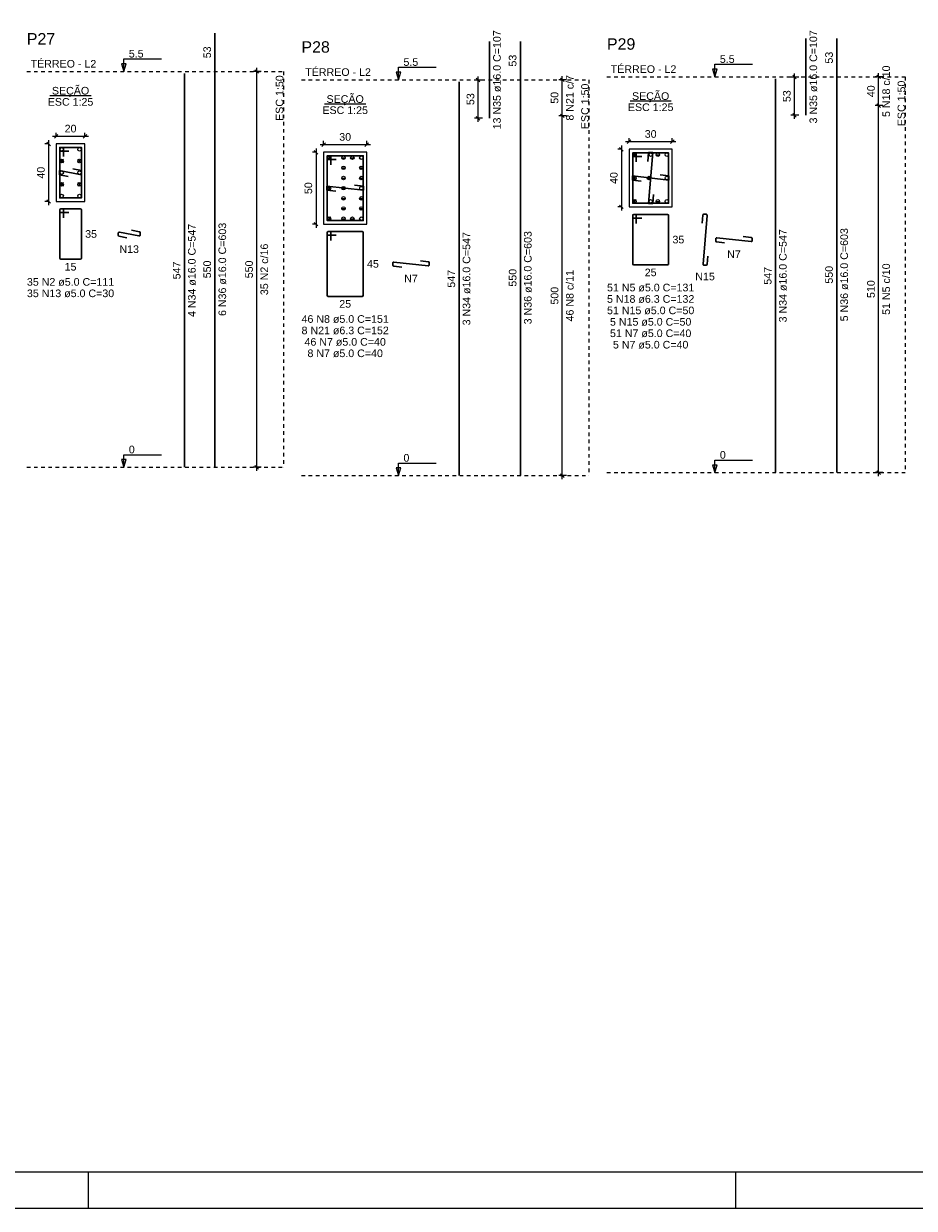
# Model space of a CAD drawing. Header units: millimetres. Extents: x 10 to 1250, y -62 to 528.
# Tile 134 of 256: x 261 to 286, y 133 to 166. Entities that reach past the tile are written whole.
import ezdxf

# ---------------------------------------------------------------- set-up
doc = ezdxf.new("R2010")
doc.units = ezdxf.units.MM
doc.header["$LTSCALE"] = 0.05
doc.linetypes.add('DOT', pattern=[6.35, 0, -6.35])
for name, color, linetype, lineweight in [('Descrição da armadura', 7, 'Continuous', 5), ('DT-Barras na forma', 2, 'Continuous', 30), ('DT-Barras no corte', 5, 'Continuous', 5), ('DT-Barras rebatidas', 2, 'Continuous', 30), ('DT-Cotas', 9, 'Continuous', 5), ('DT-Forma', 5, 'Continuous', 5), ('DT-Pontilhado', 9, 'DOT', 5), ('DT-Textos', 7, 'Continuous', 5), ('DT-Título', 3, 'Continuous', 20), ('Textos armaduras', 7, 'Continuous', 5)]:
    doc.layers.add(name, color=color, linetype=linetype, lineweight=lineweight)
doc.layers.add('FOLHA_PADRÃO', color=7, linetype='Continuous')
doc.styles.add('Arial', font='arial.ttf')
doc.styles.get("Standard").update_dxf_attribs({"font": 'arial.ttf'})
doc.dimstyles.new('UM_25.000000', dxfattribs={"dimtxt": 0.18, "dimasz": 0.1, "dimexe": 0.1, "dimexo": 0.2, "dimgap": 0, "dimtad": 1, "dimtih": 1, "dimtoh": 1, "dimdec": 1, "dimlfac": 25, "dimzin": 0, "dimdsep": 46, "dimtxsty": 'Standard', "dimcen": 0.09, "dimdle": 0.1, "dimadec": 1, "dimazin": 2, "dimtfac": 1, "dimtdec": 4, "dimtofl": 0, "dimtmove": 0, "dimatfit": 3, "dimfxl": 1, "dimtolj": 1, "dimarcsym": 0})
doc.dimstyles.new('UM_50.000000', dxfattribs={"dimtxt": 0.18, "dimasz": 0.1, "dimexe": 0.1, "dimexo": 0.2, "dimgap": 0.1, "dimtad": 1, "dimdec": 1, "dimlfac": 50, "dimzin": 0, "dimdsep": 46, "dimtxsty": 'Standard', "dimblk": 'OBLIQUE', "dimcen": 0.09, "dimdle": 0.1, "dimadec": 1, "dimazin": 2, "dimtfac": 1, "dimtdec": 1, "dimtofl": 0, "dimtmove": 0, "dimatfit": 3, "dimldrblk": 'OBLIQUE', "dimfxl": 1, "dimtolj": 1, "dimarcsym": 1})

# ---------------------------------------------------------------- blocks, each defined once
blk = doc.blocks.new('A1EST. 1500')
at = {"layer": 'FOLHA_PADRÃO', "color": 1, "linetype": 'Continuous'}
for p, q in [((95.5, 0), (95.5, 1)), ((113.5, 0), (113.5, 1)), ((0, 0), (150.008, 0))]:
    blk.add_line(p, q, dxfattribs=at)
at = {"layer": 'FOLHA_PADRÃO', "color": 6, "linetype": 'Continuous'}
blk.add_lwpolyline([(149, 58.4), (149, 1), (1, 1), (1, 58.4), (149, 58.4)], dxfattribs=at)
blk = doc.blocks.new('_Oblique')
at = {"color": 0, "linetype": 'ByBlock', "lineweight": -2}
blk.add_line((-0.5, -0.5), (0.5, 0.5), dxfattribs=at)
blk = doc.blocks.new('*D1669')
at = {"layer": 'Defpoints', "color": 0, "transparency": 16777216}
for p in [(261.826, 162.767), (261.614, 161.167), (261.826, 161.167)]:
    blk.add_point(p, dxfattribs=at)
at = {"layer": 'DT-Cotas', "color": 0, "lineweight": -2, "transparency": 16777216}
for p, q in [((261.626, 162.767), (261.514, 162.767)), ((261.614, 162.867), (261.614, 161.067)), ((261.626, 161.167), (261.514, 161.167))]:
    blk.add_line(p, q, dxfattribs=at)
at = {"layer": 'DT-Cotas', "color": 0, "lineweight": -2, "transparency": 16777216, "xscale": 0.1, "yscale": 0.1, "zscale": 0.1}
for p, rotation in [((261.614, 162.767), 90), ((261.614, 161.167), 270)]:
    blk.add_blockref('_Oblique', p, dxfattribs=dict(at, rotation=rotation))
at = {"layer": 'DT-Cotas', "transparency": 16777216, "insert": (261.402, 161.967), "char_height": 0.2118, "attachment_point": 5, "rotation": 90, "style": 'Arial'}
blk.add_mtext('\\A1;40', dxfattribs=at)
blk = doc.blocks.new('*D1670')
at = {"layer": 'Defpoints', "color": 0, "transparency": 16777216}
for p in [(262.626, 162.979), (261.826, 162.767), (262.626, 162.767)]:
    blk.add_point(p, dxfattribs=at)
at = {"layer": 'DT-Cotas', "color": 0, "lineweight": -2, "transparency": 16777216}
for p, q in [((261.726, 162.979), (262.726, 162.979)), ((261.826, 162.967), (261.826, 163.079)), ((262.626, 162.967), (262.626, 163.079))]:
    blk.add_line(p, q, dxfattribs=at)
at = {"layer": 'DT-Cotas', "color": 0, "lineweight": -2, "transparency": 16777216, "xscale": 0.1, "yscale": 0.1, "zscale": 0.1, "rotation": 180}
blk.add_blockref('_Oblique', (261.826, 162.979), dxfattribs=at)
at = {"layer": 'DT-Cotas', "color": 0, "lineweight": -2, "transparency": 16777216, "xscale": 0.1, "yscale": 0.1, "zscale": 0.1}
blk.add_blockref('_Oblique', (262.626, 162.979), dxfattribs=at)
at = {"layer": 'DT-Cotas', "transparency": 16777216, "insert": (262.226, 163.191), "char_height": 0.2118, "attachment_point": 5, "rotation": 0.0057, "style": 'Arial'}
blk.add_mtext('\\A1;20', dxfattribs=at)
blk = doc.blocks.new('*D1671')
at = {"layer": 'Defpoints', "color": 0, "transparency": 16777216}
for p in [(267.403, 164.78), (267.721, 164.78), (267.721, 153.78)]:
    blk.add_point(p, dxfattribs=at)
at = {"layer": 'DT-Cotas', "color": 0, "lineweight": -2, "transparency": 16777216}
for p, q in [((267.521, 164.78), (267.303, 164.78)), ((267.403, 153.68), (267.403, 164.88)), ((267.521, 153.78), (267.303, 153.78))]:
    blk.add_line(p, q, dxfattribs=at)
at = {"layer": 'DT-Cotas', "color": 0, "lineweight": -2, "transparency": 16777216, "xscale": 0.1, "yscale": 0.1, "zscale": 0.1}
for p, rotation in [((267.403, 164.78), 90), ((267.403, 153.78), 270)]:
    blk.add_blockref('_Oblique', p, dxfattribs=dict(at, rotation=rotation))
blk = doc.blocks.new('*D1672')
at = {"layer": 'Defpoints', "color": 0, "transparency": 16777216}
for p in [(267.403, 164.78), (267.721, 164.78), (267.721, 153.78)]:
    blk.add_point(p, dxfattribs=at)
at = {"layer": 'DT-Cotas', "color": 0, "lineweight": -2, "transparency": 16777216}
for p, q in [((267.521, 164.78), (267.303, 164.78)), ((267.403, 153.68), (267.403, 164.88)), ((267.521, 153.78), (267.303, 153.78))]:
    blk.add_line(p, q, dxfattribs=at)
at = {"layer": 'DT-Cotas', "color": 0, "lineweight": -2, "transparency": 16777216, "xscale": 0.1, "yscale": 0.1, "zscale": 0.1}
for p, rotation in [((267.403, 164.78), 90), ((267.403, 153.78), 270)]:
    blk.add_blockref('_Oblique', p, dxfattribs=dict(at, rotation=rotation))
blk = doc.blocks.new('*D1673')
at = {"layer": 'Defpoints', "color": 0, "transparency": 16777216}
for p in [(269.26, 162.536), (269.049, 160.536), (269.26, 160.536)]:
    blk.add_point(p, dxfattribs=at)
at = {"layer": 'DT-Cotas', "color": 0, "lineweight": -2, "transparency": 16777216}
for p, q in [((269.06, 162.536), (268.949, 162.536)), ((269.049, 162.636), (269.049, 160.436)), ((269.06, 160.536), (268.949, 160.536))]:
    blk.add_line(p, q, dxfattribs=at)
at = {"layer": 'DT-Cotas', "color": 0, "lineweight": -2, "transparency": 16777216, "xscale": 0.1, "yscale": 0.1, "zscale": 0.1}
for p, rotation in [((269.049, 162.536), 90), ((269.049, 160.536), 270)]:
    blk.add_blockref('_Oblique', p, dxfattribs=dict(at, rotation=rotation))
at = {"layer": 'DT-Cotas', "transparency": 16777216, "insert": (268.837, 161.536), "char_height": 0.2118, "attachment_point": 5, "rotation": 90, "style": 'Arial'}
blk.add_mtext('\\A1;50', dxfattribs=at)
blk = doc.blocks.new('*D1674')
at = {"layer": 'Defpoints', "color": 0, "transparency": 16777216}
for p in [(270.46, 162.748), (269.26, 162.536), (270.46, 162.536)]:
    blk.add_point(p, dxfattribs=at)
at = {"layer": 'DT-Cotas', "color": 0, "lineweight": -2, "transparency": 16777216}
for p, q in [((269.16, 162.748), (270.56, 162.748)), ((269.26, 162.736), (269.26, 162.848)), ((270.46, 162.736), (270.46, 162.848))]:
    blk.add_line(p, q, dxfattribs=at)
at = {"layer": 'DT-Cotas', "color": 0, "lineweight": -2, "transparency": 16777216, "xscale": 0.1, "yscale": 0.1, "zscale": 0.1, "rotation": 180}
blk.add_blockref('_Oblique', (269.26, 162.748), dxfattribs=at)
at = {"layer": 'DT-Cotas', "color": 0, "lineweight": -2, "transparency": 16777216, "xscale": 0.1, "yscale": 0.1, "zscale": 0.1}
blk.add_blockref('_Oblique', (270.46, 162.748), dxfattribs=at)
at = {"layer": 'DT-Cotas', "transparency": 16777216, "insert": (269.86, 162.96), "char_height": 0.2118, "attachment_point": 5, "rotation": 0.0057, "style": 'Arial'}
blk.add_mtext('\\A1;30', dxfattribs=at)
blk = doc.blocks.new('*D1681')
at = {"layer": 'Defpoints', "color": 0, "transparency": 16777216}
for p in [(273.555, 164.541), (273.873, 164.541), (273.873, 163.481)]:
    blk.add_point(p, dxfattribs=at)
at = {"layer": 'DT-Cotas', "color": 0, "lineweight": -2, "transparency": 16777216}
for p, q in [((273.555, 163.381), (273.555, 164.641)), ((273.673, 164.541), (273.455, 164.541)), ((273.673, 163.481), (273.455, 163.481))]:
    blk.add_line(p, q, dxfattribs=at)
at = {"layer": 'DT-Cotas', "color": 0, "lineweight": -2, "transparency": 16777216, "xscale": 0.1, "yscale": 0.1, "zscale": 0.1}
for p, rotation in [((273.555, 164.541), 90), ((273.555, 163.481), 270)]:
    blk.add_blockref('_Oblique', p, dxfattribs=dict(at, rotation=rotation))
at = {"layer": 'DT-Cotas', "transparency": 16777216, "insert": (273.343, 164.011), "char_height": 0.2118, "attachment_point": 5, "rotation": 90, "style": 'Arial'}
blk.add_mtext('\\A1;53', dxfattribs=at)
blk = doc.blocks.new('*D1682')
at = {"layer": 'Defpoints', "color": 0, "transparency": 16777216}
for p in [(275.895, 163.548), (276.212, 163.548), (276.212, 153.548)]:
    blk.add_point(p, dxfattribs=at)
at = {"layer": 'DT-Cotas', "color": 0, "lineweight": -2, "transparency": 16777216}
for p, q in [((275.895, 153.448), (275.895, 163.648)), ((276.012, 163.548), (275.795, 163.548)), ((276.012, 153.548), (275.795, 153.548))]:
    blk.add_line(p, q, dxfattribs=at)
at = {"layer": 'DT-Cotas', "color": 0, "lineweight": -2, "transparency": 16777216, "xscale": 0.1, "yscale": 0.1, "zscale": 0.1}
for p, rotation in [((275.895, 163.548), 90), ((275.895, 153.548), 270)]:
    blk.add_blockref('_Oblique', p, dxfattribs=dict(at, rotation=rotation))
blk = doc.blocks.new('*D1683')
at = {"layer": 'Defpoints', "color": 0, "transparency": 16777216}
for p in [(275.895, 164.548), (276.212, 164.548), (276.212, 163.548)]:
    blk.add_point(p, dxfattribs=at)
at = {"layer": 'DT-Cotas', "color": 0, "lineweight": -2, "transparency": 16777216}
for p, q in [((275.895, 163.448), (275.895, 164.648)), ((276.012, 164.548), (275.795, 164.548)), ((276.012, 163.548), (275.795, 163.548))]:
    blk.add_line(p, q, dxfattribs=at)
at = {"layer": 'DT-Cotas', "color": 0, "lineweight": -2, "transparency": 16777216, "xscale": 0.1, "yscale": 0.1, "zscale": 0.1}
for p, rotation in [((275.895, 164.548), 90), ((275.895, 163.548), 270)]:
    blk.add_blockref('_Oblique', p, dxfattribs=dict(at, rotation=rotation))
blk = doc.blocks.new('*D1684')
at = {"layer": 'Defpoints', "color": 0, "transparency": 16777216}
for p in [(275.895, 163.548), (276.212, 163.548), (276.212, 153.548)]:
    blk.add_point(p, dxfattribs=at)
at = {"layer": 'DT-Cotas', "color": 0, "lineweight": -2, "transparency": 16777216}
for p, q in [((275.895, 153.448), (275.895, 163.648)), ((276.012, 163.548), (275.795, 163.548)), ((276.012, 153.548), (275.795, 153.548))]:
    blk.add_line(p, q, dxfattribs=at)
at = {"layer": 'DT-Cotas', "color": 0, "lineweight": -2, "transparency": 16777216, "xscale": 0.1, "yscale": 0.1, "zscale": 0.1}
for p, rotation in [((275.895, 163.548), 90), ((275.895, 153.548), 270)]:
    blk.add_blockref('_Oblique', p, dxfattribs=dict(at, rotation=rotation))
blk = doc.blocks.new('*D1685')
at = {"layer": 'Defpoints', "color": 0, "transparency": 16777216}
for p in [(275.895, 164.548), (276.212, 164.548), (276.212, 163.548)]:
    blk.add_point(p, dxfattribs=at)
at = {"layer": 'DT-Cotas', "color": 0, "lineweight": -2, "transparency": 16777216}
for p, q in [((275.895, 163.448), (275.895, 164.648)), ((276.012, 164.548), (275.795, 164.548)), ((276.012, 163.548), (275.795, 163.548))]:
    blk.add_line(p, q, dxfattribs=at)
at = {"layer": 'DT-Cotas', "color": 0, "lineweight": -2, "transparency": 16777216, "xscale": 0.1, "yscale": 0.1, "zscale": 0.1}
for p, rotation in [((275.895, 164.548), 90), ((275.895, 163.548), 270)]:
    blk.add_blockref('_Oblique', p, dxfattribs=dict(at, rotation=rotation))
blk = doc.blocks.new('*D1686')
at = {"layer": 'Defpoints', "color": 0, "transparency": 16777216}
for p in [(277.752, 162.619), (277.54, 161.019), (277.752, 161.019)]:
    blk.add_point(p, dxfattribs=at)
at = {"layer": 'DT-Cotas', "color": 0, "lineweight": -2, "transparency": 16777216}
for p, q in [((277.54, 162.719), (277.54, 160.919)), ((277.552, 162.619), (277.44, 162.619)), ((277.552, 161.019), (277.44, 161.019))]:
    blk.add_line(p, q, dxfattribs=at)
at = {"layer": 'DT-Cotas', "color": 0, "lineweight": -2, "transparency": 16777216, "xscale": 0.1, "yscale": 0.1, "zscale": 0.1}
for p, rotation in [((277.54, 162.619), 90), ((277.54, 161.019), 270)]:
    blk.add_blockref('_Oblique', p, dxfattribs=dict(at, rotation=rotation))
at = {"layer": 'DT-Cotas', "transparency": 16777216, "insert": (277.329, 161.819), "char_height": 0.2118, "attachment_point": 5, "rotation": 90, "style": 'Arial'}
blk.add_mtext('\\A1;40', dxfattribs=at)
blk = doc.blocks.new('*D1687')
at = {"layer": 'Defpoints', "color": 0, "transparency": 16777216}
for p in [(278.952, 162.83), (277.752, 162.619), (278.952, 162.619)]:
    blk.add_point(p, dxfattribs=at)
at = {"layer": 'DT-Cotas', "color": 0, "lineweight": -2, "transparency": 16777216}
for p, q in [((277.652, 162.83), (279.052, 162.83)), ((277.752, 162.819), (277.752, 162.93)), ((278.952, 162.819), (278.952, 162.93))]:
    blk.add_line(p, q, dxfattribs=at)
at = {"layer": 'DT-Cotas', "color": 0, "lineweight": -2, "transparency": 16777216, "xscale": 0.1, "yscale": 0.1, "zscale": 0.1, "rotation": 180}
blk.add_blockref('_Oblique', (277.752, 162.83), dxfattribs=at)
at = {"layer": 'DT-Cotas', "color": 0, "lineweight": -2, "transparency": 16777216, "xscale": 0.1, "yscale": 0.1, "zscale": 0.1}
blk.add_blockref('_Oblique', (278.952, 162.83), dxfattribs=at)
at = {"layer": 'DT-Cotas', "transparency": 16777216, "insert": (278.352, 163.042), "char_height": 0.2118, "attachment_point": 5, "rotation": 0.0057, "style": 'Arial'}
blk.add_mtext('\\A1;30', dxfattribs=at)
blk = doc.blocks.new('*D1688')
at = {"layer": 'Defpoints', "color": 0, "transparency": 16777216}
for p in [(282.35, 164.623), (282.668, 164.623), (282.668, 163.563)]:
    blk.add_point(p, dxfattribs=at)
at = {"layer": 'DT-Cotas', "color": 0, "lineweight": -2, "transparency": 16777216}
for p, q in [((282.468, 164.623), (282.25, 164.623)), ((282.35, 163.463), (282.35, 164.723)), ((282.468, 163.563), (282.25, 163.563))]:
    blk.add_line(p, q, dxfattribs=at)
at = {"layer": 'DT-Cotas', "color": 0, "lineweight": -2, "transparency": 16777216, "xscale": 0.1, "yscale": 0.1, "zscale": 0.1}
for p, rotation in [((282.35, 164.623), 90), ((282.35, 163.563), 270)]:
    blk.add_blockref('_Oblique', p, dxfattribs=dict(at, rotation=rotation))
at = {"layer": 'DT-Cotas', "transparency": 16777216, "insert": (282.138, 164.093), "char_height": 0.2118, "attachment_point": 5, "rotation": 90, "style": 'Arial'}
blk.add_mtext('\\A1;53', dxfattribs=at)
blk = doc.blocks.new('*D1689')
at = {"layer": 'Defpoints', "color": 0, "transparency": 16777216}
for p in [(284.69, 163.831), (285.008, 163.831), (285.008, 153.631)]:
    blk.add_point(p, dxfattribs=at)
at = {"layer": 'DT-Cotas', "color": 0, "lineweight": -2, "transparency": 16777216}
for p, q in [((284.808, 163.831), (284.59, 163.831)), ((284.69, 153.531), (284.69, 163.931)), ((284.808, 153.631), (284.59, 153.631))]:
    blk.add_line(p, q, dxfattribs=at)
at = {"layer": 'DT-Cotas', "color": 0, "lineweight": -2, "transparency": 16777216, "xscale": 0.1, "yscale": 0.1, "zscale": 0.1}
for p, rotation in [((284.69, 163.831), 90), ((284.69, 153.631), 270)]:
    blk.add_blockref('_Oblique', p, dxfattribs=dict(at, rotation=rotation))
blk = doc.blocks.new('*D1690')
at = {"layer": 'Defpoints', "color": 0, "transparency": 16777216}
for p in [(284.69, 164.631), (285.008, 164.631), (285.008, 163.831)]:
    blk.add_point(p, dxfattribs=at)
at = {"layer": 'DT-Cotas', "color": 0, "lineweight": -2, "transparency": 16777216}
for p, q in [((284.808, 164.631), (284.59, 164.631)), ((284.69, 163.731), (284.69, 164.731)), ((284.808, 163.831), (284.59, 163.831))]:
    blk.add_line(p, q, dxfattribs=at)
at = {"layer": 'DT-Cotas', "color": 0, "lineweight": -2, "transparency": 16777216, "xscale": 0.1, "yscale": 0.1, "zscale": 0.1}
for p, rotation in [((284.69, 164.631), 90), ((284.69, 163.831), 270)]:
    blk.add_blockref('_Oblique', p, dxfattribs=dict(at, rotation=rotation))
blk = doc.blocks.new('*D1691')
at = {"layer": 'Defpoints', "color": 0, "transparency": 16777216}
for p in [(284.69, 163.831), (285.008, 163.831), (285.008, 153.631)]:
    blk.add_point(p, dxfattribs=at)
at = {"layer": 'DT-Cotas', "color": 0, "lineweight": -2, "transparency": 16777216}
for p, q in [((284.808, 163.831), (284.59, 163.831)), ((284.69, 153.531), (284.69, 163.931)), ((284.808, 153.631), (284.59, 153.631))]:
    blk.add_line(p, q, dxfattribs=at)
at = {"layer": 'DT-Cotas', "color": 0, "lineweight": -2, "transparency": 16777216, "xscale": 0.1, "yscale": 0.1, "zscale": 0.1}
for p, rotation in [((284.69, 163.831), 90), ((284.69, 153.631), 270)]:
    blk.add_blockref('_Oblique', p, dxfattribs=dict(at, rotation=rotation))
blk = doc.blocks.new('*D1692')
at = {"layer": 'Defpoints', "color": 0, "transparency": 16777216}
for p in [(284.69, 164.631), (285.008, 164.631), (285.008, 163.831)]:
    blk.add_point(p, dxfattribs=at)
at = {"layer": 'DT-Cotas', "color": 0, "lineweight": -2, "transparency": 16777216}
for p, q in [((284.808, 164.631), (284.59, 164.631)), ((284.69, 163.731), (284.69, 164.731)), ((284.808, 163.831), (284.59, 163.831))]:
    blk.add_line(p, q, dxfattribs=at)
at = {"layer": 'DT-Cotas', "color": 0, "lineweight": -2, "transparency": 16777216, "xscale": 0.1, "yscale": 0.1, "zscale": 0.1}
for p, rotation in [((284.69, 164.631), 90), ((284.69, 163.831), 270)]:
    blk.add_blockref('_Oblique', p, dxfattribs=dict(at, rotation=rotation))
blk = doc.blocks.new('*D1693')
at = {"layer": 'Defpoints', "color": 0, "transparency": 16777216}
for p in [(284.69, 163.831), (285.008, 163.831), (285.008, 153.631)]:
    blk.add_point(p, dxfattribs=at)
at = {"layer": 'DT-Cotas', "color": 0, "lineweight": -2, "transparency": 16777216}
for p, q in [((284.808, 163.831), (284.59, 163.831)), ((284.69, 153.531), (284.69, 163.931)), ((284.808, 153.631), (284.59, 153.631))]:
    blk.add_line(p, q, dxfattribs=at)
at = {"layer": 'DT-Cotas', "color": 0, "lineweight": -2, "transparency": 16777216, "xscale": 0.1, "yscale": 0.1, "zscale": 0.1}
for p, rotation in [((284.69, 163.831), 90), ((284.69, 153.631), 270)]:
    blk.add_blockref('_Oblique', p, dxfattribs=dict(at, rotation=rotation))
blk = doc.blocks.new('*D1694')
at = {"layer": 'Defpoints', "color": 0, "transparency": 16777216}
for p in [(284.69, 164.631), (285.008, 164.631), (285.008, 163.831)]:
    blk.add_point(p, dxfattribs=at)
at = {"layer": 'DT-Cotas', "color": 0, "lineweight": -2, "transparency": 16777216}
for p, q in [((284.808, 164.631), (284.59, 164.631)), ((284.69, 163.731), (284.69, 164.731)), ((284.808, 163.831), (284.59, 163.831))]:
    blk.add_line(p, q, dxfattribs=at)
at = {"layer": 'DT-Cotas', "color": 0, "lineweight": -2, "transparency": 16777216, "xscale": 0.1, "yscale": 0.1, "zscale": 0.1}
for p, rotation in [((284.69, 164.631), 90), ((284.69, 163.831), 270)]:
    blk.add_blockref('_Oblique', p, dxfattribs=dict(at, rotation=rotation))

msp = doc.modelspace()

# ---------------------------------------------------------------- linework, layer by layer
at = {"layer": 'DT-Barras na forma'}
for points in [[(262.0256, 162.4174), (262.0256, 162.6674), (261.9256, 162.6674), (261.9256, 161.2674), (262.5256, 161.2674), (262.5256, 162.6674), (261.9256, 162.6674), (261.9256, 162.5674), (262.1756, 162.5674)], [(269.4603, 162.1862), (269.4603, 162.4362), (269.3603, 162.4362), (269.3603, 160.6362), (270.3603, 160.6362), (270.3603, 162.4362), (269.3603, 162.4362), (269.3603, 162.3362), (269.6103, 162.3362)], [(277.9522, 162.2687), (277.9522, 162.5187), (277.8522, 162.5187), (277.8522, 161.1187), (278.8522, 161.1187), (278.8522, 162.5187), (277.8522, 162.5187), (277.8522, 162.4187), (278.1022, 162.4187)], [(278.4311, 161.3598), (278.4106, 161.1107), (278.2938, 161.1107), (278.4106, 162.5267), (278.2938, 162.5267), (278.2732, 162.2775)], [(262.288, 162.0724), (262.5336, 162.0258), (262.5336, 161.909), (261.9176, 162.0258), (261.9176, 161.909), (262.1633, 161.8624)], [(278.6118, 161.9056), (278.8602, 161.8771), (278.8602, 161.7603), (277.8442, 161.8771), (277.8442, 161.7603), (278.0925, 161.7317)], [(270.1199, 161.6231), (270.3683, 161.5946), (270.3683, 161.4778), (269.3523, 161.5946), (269.3523, 161.4778), (269.6007, 161.4492)]]:
    msp.add_lwpolyline(points, dxfattribs=at)
at = {"layer": 'DT-Barras no corte'}
for p, q in [((261.9296, 162.2434), (262.0256, 162.3394)), ((261.9296, 162.3394), (262.0256, 162.2434)), ((262.4256, 162.2434), (262.5216, 162.3394)), ((262.4256, 162.3394), (262.5216, 162.2434)), ((269.3643, 162.3362), (269.4603, 162.4322)), ((269.3643, 162.4322), (269.4603, 162.3362)), ((269.7547, 162.3842), (269.8699, 162.3842)), ((270.0027, 162.3842), (270.1179, 162.3842)), ((277.8562, 162.4187), (277.9522, 162.5147)), ((277.8562, 162.5147), (277.9522, 162.4187)), ((278.4946, 162.4667), (278.6098, 162.4667)), ((269.7547, 162.1015), (269.8699, 162.1015)), ((270.2507, 162.1015), (270.3659, 162.1015)), ((261.9296, 161.5954), (262.0256, 161.6914)), ((261.9296, 161.6914), (262.0256, 161.5954)), ((262.4256, 161.5954), (262.5216, 161.6914)), ((262.4256, 161.6914), (262.5216, 161.5954)), ((269.7547, 161.8188), (269.8699, 161.8188)), ((270.2507, 161.8188), (270.3659, 161.8188)), ((277.8562, 161.7707), (277.9522, 161.8667)), ((277.8562, 161.8667), (277.9522, 161.7707)), ((278.2466, 161.8187), (278.3618, 161.8187)), ((269.3643, 161.4882), (269.4603, 161.5842)), ((269.3643, 161.5842), (269.4603, 161.4882)), ((269.7547, 161.5362), (269.8699, 161.5362)), ((269.7547, 161.2535), (269.8699, 161.2535)), ((270.2507, 161.2535), (270.3659, 161.2535)), ((277.8562, 161.1227), (277.9522, 161.2187)), ((277.8562, 161.2187), (277.9522, 161.1227)), ((278.4946, 161.1707), (278.6098, 161.1707)), ((269.3643, 160.6402), (269.4603, 160.7362)), ((269.3643, 160.7362), (269.4603, 160.6402)), ((269.7547, 160.9708), (269.8699, 160.9708)), ((269.7547, 160.6882), (269.8699, 160.6882)), ((270.0027, 160.6882), (270.1179, 160.6882)), ((270.2507, 160.9708), (270.3659, 160.9708))]:
    msp.add_line(p, q, dxfattribs=at)
for centre in [(261.9776, 162.6154), (262.4736, 162.6154), (261.9776, 162.2914), (262.4736, 162.2914), (269.4123, 162.3842), (269.8123, 162.3842), (270.0603, 162.3842), (270.3083, 162.3842), (277.9042, 162.4667), (278.3522, 162.4667), (278.5522, 162.4667), (278.8002, 162.4667), (261.9776, 161.9674), (262.4736, 161.9674), (269.8123, 162.1015), (270.3083, 162.1015), (261.9776, 161.6434), (262.4736, 161.6434), (269.8123, 161.8188), (270.3083, 161.8188), (277.9042, 161.8187), (278.3042, 161.8187), (278.8002, 161.8187), (261.9776, 161.3194), (262.4736, 161.3194), (269.4123, 161.5362), (269.8123, 161.5362), (270.3083, 161.5362), (269.8123, 161.2535), (269.8123, 160.9708), (270.3083, 161.2535), (270.3083, 160.9708), (277.9042, 161.1707), (278.3522, 161.1707), (278.5522, 161.1707), (278.8002, 161.1707), (269.4123, 160.6882), (269.8123, 160.6882), (270.0603, 160.6882), (270.3083, 160.6882)]:
    msp.add_circle(centre, 0.048, dxfattribs=at)
at = {"layer": 'DT-Barras rebatidas'}
for p, q in [((266.2379, 164.7795), (266.2379, 165.8469)), ((273.8726, 163.4808), (273.8726, 165.6157)), ((274.7298, 164.5483), (274.7298, 165.6157)), ((282.6679, 163.5633), (282.6679, 165.6982)), ((283.5251, 164.6308), (283.5251, 165.6982)), ((265.3907, 153.7795), (265.3907, 164.7215)), ((266.2379, 153.7795), (266.2379, 164.7795)), ((283.5251, 153.6308), (283.5251, 164.6308)), ((273.0254, 153.5483), (273.0254, 164.4903)), ((274.7298, 153.5483), (274.7298, 164.5483)), ((281.8207, 153.6308), (281.8207, 164.5728)), ((261.9256, 160.9315), (261.9256, 159.5915)), ((261.9256, 160.9315), (261.9256, 160.8915)), ((261.9956, 160.9615), (261.9556, 160.9615)), ((262.4956, 160.9615), (261.9556, 160.9615)), ((261.9556, 160.8615), (262.1756, 160.8615)), ((262.0256, 160.7115), (262.0256, 160.9315)), ((262.5256, 159.5915), (262.5256, 160.9315)), ((277.8522, 160.7748), (277.8522, 159.4348)), ((277.8522, 160.7748), (277.8522, 160.7348)), ((277.9222, 160.8048), (277.8822, 160.8048)), ((278.8222, 160.8048), (277.8822, 160.8048)), ((277.8822, 160.7048), (278.1022, 160.7048)), ((277.9522, 160.5548), (277.9522, 160.7748)), ((278.8522, 159.4348), (278.8522, 160.7748)), ((279.8032, 160.7852), (279.7849, 160.5636)), ((279.8081, 159.4292), (279.9196, 160.7803)), ((279.8897, 160.8128), (279.8331, 160.8128)), ((263.9181, 160.3665), (264.1393, 160.3245)), ((263.5477, 160.2837), (263.5477, 160.2279)), ((263.5721, 160.1985), (263.7933, 160.1565)), ((264.1281, 160.2099), (263.5833, 160.3132)), ((264.1637, 160.2951), (264.1637, 160.2393)), ((269.3603, 160.3003), (269.3603, 158.5603)), ((269.3603, 160.3003), (269.3603, 160.2603)), ((269.4303, 160.3303), (269.3903, 160.3303)), ((270.3303, 160.3303), (269.3903, 160.3303)), ((269.3903, 160.2303), (269.6103, 160.2303)), ((269.4603, 160.0803), (269.4603, 160.3003)), ((270.3603, 158.5603), (270.3603, 160.3003)), ((280.1593, 160.1295), (280.1593, 160.0731)), ((280.1859, 160.0433), (280.4077, 160.0178)), ((281.1419, 160.0502), (280.1928, 160.1593)), ((280.927, 160.1917), (281.1488, 160.1662)), ((281.1753, 160.1364), (281.1753, 160.08)), ((261.9556, 159.5615), (262.4956, 159.5615)), ((271.1824, 159.455), (271.1824, 159.3986)), ((271.209, 159.3688), (271.4307, 159.3433)), ((272.165, 159.3757), (271.2158, 159.4848)), ((271.95, 159.5172), (272.1718, 159.4917)), ((272.1984, 159.4619), (272.1984, 159.4055)), ((277.8822, 159.4048), (278.8222, 159.4048)), ((279.8946, 159.3968), (279.838, 159.3968)), ((279.9428, 159.6459), (279.9245, 159.4243)), ((269.3903, 158.5303), (270.3303, 158.5303))]:
    msp.add_line(p, q, dxfattribs=at)
for centre, start, end in [((261.9556, 160.9315), 90, 180), ((261.9556, 160.9315), 90, 180), ((261.9556, 160.8915), 180, 270), ((261.9956, 160.9315), 0, 90), ((262.4956, 160.9315), 0, 90), ((277.8822, 160.7748), 90, 180), ((277.8822, 160.7748), 90, 180), ((277.8822, 160.7348), 180, 270), ((277.9222, 160.7748), 0, 90), ((278.8222, 160.7748), 0, 90), ((279.8331, 160.7828), 90, 175.28458), ((279.8897, 160.7828), 355.28458, 90), ((263.5777, 160.2837), 79.26358, 180), ((263.5777, 160.2279), 180, 259.26358), ((264.1337, 160.2393), 259.26358, 0), ((264.1337, 160.2951), 0, 79.26358), ((269.3903, 160.3003), 90, 180), ((269.3903, 160.3003), 90, 180), ((269.3903, 160.2603), 180, 270), ((269.4303, 160.3003), 0, 90), ((270.3303, 160.3003), 0, 90), ((280.1893, 160.1295), 83.44203, 180), ((280.1893, 160.0731), 180, 263.44203), ((281.1453, 160.08), 263.44203, 0), ((281.1453, 160.1364), 0, 83.44203), ((261.9556, 159.5915), 180, 270), ((262.4956, 159.5915), 270, 0), ((271.2124, 159.455), 83.44203, 180), ((271.2124, 159.3986), 180, 263.44203), ((272.1684, 159.4055), 263.44203, 0), ((272.1684, 159.4619), 0, 83.44203), ((277.8822, 159.4348), 180, 270), ((278.8222, 159.4348), 270, 0), ((279.838, 159.4268), 175.28458, 270), ((279.8946, 159.4268), 270, 355.28458), ((269.3903, 158.5603), 180, 270), ((270.3303, 158.5603), 270, 0)]:
    msp.add_arc(centre, 0.03, start, end, dxfattribs=at)
at = {"layer": 'DT-Forma'}
for points in [[(261.8256, 161.1674), (262.6256, 161.1674), (262.6256, 162.7674), (261.8256, 162.7674), (261.8256, 161.1674)], [(269.2603, 160.5362), (270.4603, 160.5362), (270.4603, 162.5362), (269.2603, 162.5362), (269.2603, 160.5362)], [(277.7522, 161.0187), (278.9522, 161.0187), (278.9522, 162.6187), (277.7522, 162.6187), (277.7522, 161.0187)]]:
    msp.add_lwpolyline(points, close=True, dxfattribs=at)
at = {"layer": 'DT-Pontilhado', "ltscale": 0.2}
for p, q in [((261.0095, 164.7795), (268.1441, 164.7795)), ((268.1441, 164.7795), (268.1441, 153.7795)), ((277.136, 164.6308), (285.4313, 164.6308)), ((285.4313, 164.6308), (285.4313, 153.6308)), ((268.6441, 164.5483), (276.636, 164.5483)), ((276.636, 164.5483), (276.636, 153.5483)), ((261.0095, 153.7795), (268.1441, 153.7795)), ((268.6441, 153.5483), (276.636, 153.5483)), ((277.136, 153.6308), (285.4313, 153.6308))]:
    msp.add_line(p, q, dxfattribs=at)
at = {"layer": 'DT-Textos'}
for p, q in [((261.6534, 164.1123), (262.7979, 164.1123)), ((277.7799, 163.9636), (278.9244, 163.9636)), ((269.2881, 163.8811), (270.4325, 163.8811))]:
    msp.add_line(p, q, dxfattribs=at)
for points in [[(263.7053, 164.7795), (263.7689, 164.9913), (263.6418, 164.9913), (263.7053, 164.7795), (263.7053, 165.1295), (264.7553, 165.1295)], [(280.1353, 164.6308), (280.1989, 164.8426), (280.0718, 164.8426), (280.1353, 164.6308), (280.1353, 164.9808), (281.1853, 164.9808)], [(271.34, 164.5483), (271.4035, 164.7601), (271.2764, 164.7601), (271.34, 164.5483), (271.34, 164.8983), (272.39, 164.8983)], [(263.7053, 153.7795), (263.7689, 153.9913), (263.6418, 153.9913), (263.7053, 153.7795), (263.7053, 154.1295), (264.7553, 154.1295)], [(271.34, 153.5483), (271.4035, 153.7601), (271.2764, 153.7601), (271.34, 153.5483), (271.34, 153.8983), (272.39, 153.8983)], [(280.1353, 153.6308), (280.1989, 153.8426), (280.0718, 153.8426), (280.1353, 153.6308), (280.1353, 153.9808), (281.1853, 153.9808)]]:
    msp.add_lwpolyline(points, dxfattribs=at)

# ---------------------------------------------------------------- block references
msp.add_blockref('A1EST. 1500', (167.22, 133.1843))

# ---------------------------------------------------------------- texts
at = {"layer": 'Descrição da armadura', "linetype": 'Continuous', "char_height": 0.2118, "attachment_point": 8, "rotation": 90, "line_spacing_factor": 0.798, "style": 'Arial'}
for s, insert, width in [('13 N35 ø16.0 C=107', (274.1903, 164.5483), 5.524605), ('3 N35 ø16.0 C=107', (282.9856, 164.6308), 5.194653), ('8 N21 c/7', (276.2124, 164.0483), 2.539389), ('5 N18 c/10', (285.0077, 164.2307), 2.869342), ('4 N34 ø16.0 C=547', (265.7084, 159.2505), 5.194653), ('6 N36 ø16.0 C=603', (266.5556, 159.2795), 5.194653), ('3 N34 ø16.0 C=547', (273.3431, 159.0193), 5.194653), ('3 N36 ø16.0 C=603', (275.0475, 159.0483), 5.194653), ('3 N34 ø16.0 C=547', (282.1384, 159.1018), 5.194653), ('5 N36 ø16.0 C=603', (283.8428, 159.1308), 5.194653), ('35 N2 c/16', (267.7205, 159.2795), 2.869342), ('51 N5 c/10', (285.0077, 158.7307), 2.869342), ('46 N8 c/11', (276.2124, 158.5483), 2.869342)]:
    msp.add_mtext(s, dxfattribs=dict(at, insert=insert, width=width))
at = {"layer": 'Descrição da armadura', "linetype": 'Continuous', "char_height": 0.2118, "attachment_point": 8, "line_spacing_factor": 0.798, "style": 'Arial'}
for s, insert, width in [('N13', (263.8557, 159.7329), 1.088351), ('N7', (280.6673, 159.5942), 0.758398), ('35 N2 ø5.0 C=111', (262.2256, 158.8202), 4.8647), ('N7', (271.6904, 158.9197), 0.758398), ('N15', (279.8638, 158.9732), 1.088351), ('35 N13 ø5.0 C=30', (262.2256, 158.5025), 4.804516), ('51 N5 ø5.0 C=131', (278.3522, 158.6635), 4.8647), ('5 N18 ø6.3 C=132', (278.3522, 158.3458), 4.8647), ('46 N8 ø5.0 C=151', (269.8603, 157.789), 4.8647), ('51 N15 ø5.0 C=50', (278.3522, 158.0281), 4.804516), ('8 N21 ø6.3 C=152', (269.8603, 157.4713), 4.8647), ('5 N15 ø5.0 C=50', (278.3522, 157.7104), 4.478645), ('46 N7 ø5.0 C=40', (269.8603, 157.1536), 4.478645), ('51 N7 ø5.0 C=40', (278.3522, 157.3927), 4.478645), ('8 N7 ø5.0 C=40', (269.8603, 156.8359), 4.152775), ('5 N7 ø5.0 C=40', (278.3522, 157.075), 4.152775)]:
    msp.add_mtext(s, dxfattribs=dict(at, insert=insert, width=width))
at = {"layer": 'DT-Cotas', "linetype": 'Continuous', "char_height": 0.2118, "attachment_point": 8, "rotation": 90, "line_spacing_factor": 0.798, "style": 'Arial'}
for s, insert, width in [('40', (284.5841, 164.2307), 0.659905), ('50', (275.7888, 164.0483), 0.659905), ('550', (267.2969, 159.2795), 0.989858), ('500', (275.7888, 158.5483), 0.989858), ('510', (284.5841, 158.7307), 0.989858)]:
    msp.add_mtext(s, dxfattribs=dict(at, insert=insert, width=width))
at = {"layer": 'DT-Textos', "char_height": 0.2118, "attachment_point": 7, "line_spacing_factor": 0.798, "style": 'Arial'}
for s, insert, width in [('5.5', (263.8453, 165.1645), 0.814533), ('5.5', (280.2753, 165.0158), 0.814533), ('5.5', (271.48, 164.9333), 0.814533), ('0', (263.8453, 154.1645), 0.325871), ('0', (271.48, 153.9333), 0.325871), ('0', (280.2753, 154.0158), 0.325871)]:
    msp.add_mtext(s, dxfattribs=dict(at, insert=insert, width=width))
at = {"layer": 'DT-Textos', "linetype": 'Continuous', "char_height": 0.2118, "line_spacing_factor": 0.798, "style": 'Arial'}
for s, insert, width, attachment_point in [('TÉRREO - L2', (261.1154, 164.8854), 3.614044, 7), ('TÉRREO - L2', (268.75, 164.6542), 3.614044, 7), ('TÉRREO - L2', (277.2419, 164.7367), 3.614044, 7), ('SEÇÃO', (262.2258, 164.0743), 2.051353, 8), ('ESC 1:25', (262.2256, 163.8264), 2.507973, 8), ('SEÇÃO', (269.8598, 163.8433), 2.051353, 8), ('SEÇÃO', (278.3518, 163.9253), 2.051353, 8), ('ESC 1:25', (269.8603, 163.5952), 2.507973, 8), ('ESC 1:25', (278.3522, 163.6777), 2.507973, 8)]:
    msp.add_mtext(s, dxfattribs=dict(at, insert=insert, width=width, attachment_point=attachment_point))
at = {"layer": 'DT-Textos', "linetype": 'Continuous', "char_height": 0.2118, "width": 2.507973, "attachment_point": 9, "rotation": 90, "line_spacing_factor": 0.798, "style": 'Arial'}
for insert in [(268.1441, 164.6736), (276.636, 164.4424), (285.4313, 164.5249)]:
    msp.add_mtext('ESC 1:50', dxfattribs=dict(at, insert=insert))
at = {"layer": 'DT-Título', "linetype": 'Continuous', "char_height": 0.3177, "width": 1.737595, "attachment_point": 7, "line_spacing_factor": 0.798, "style": 'Arial'}
for s, insert in [('P27', (261.0095, 165.5292)), ('P28', (268.6441, 165.298)), ('P29', (277.136, 165.3805))]:
    msp.add_mtext(s, dxfattribs=dict(at, insert=insert))
at = {"layer": 'Textos armaduras', "linetype": 'Continuous', "char_height": 0.2118, "attachment_point": 7, "rotation": 90, "line_spacing_factor": 0.798, "style": 'Arial'}
for s, insert, width in [('53', (266.132, 165.1482), 0.659905), ('53', (283.4192, 164.9995), 0.659905), ('53', (274.6239, 164.917), 0.659905), ('547', (265.2848, 159.003), 0.989858), ('550', (266.132, 159.032), 0.989858), ('547', (272.9195, 158.7718), 0.989858), ('550', (274.6239, 158.8008), 0.989858), ('547', (281.7148, 158.8543), 0.989858), ('550', (283.4192, 158.8833), 0.989858)]:
    msp.add_mtext(s, dxfattribs=dict(at, insert=insert, width=width))
at = {"layer": 'Textos armaduras', "linetype": 'Continuous', "char_height": 0.2118, "width": 0.659905, "attachment_point": 7, "line_spacing_factor": 0.798, "style": 'Arial'}
for s, insert in [('35', (262.6315, 160.1556)), ('35', (278.9581, 159.9989)), ('15', (262.0607, 159.2438)), ('45', (270.4662, 159.3244)), ('25', (278.1872, 159.0871)), ('25', (269.6953, 158.2126))]:
    msp.add_mtext(s, dxfattribs=dict(at, insert=insert))

# ---------------------------------------------------------------- dimensions: what is measured, and where the dimension line sits
at = {"layer": 'DT-Cotas'}
for base, p1, p2, picture, middle in [((267.4028, 164.7795), (267.7205, 153.7795), (267.7205, 164.7795), '*D1671', (267.191, 159.2795)), ((267.4028, 164.7795), (267.7205, 153.7795), (267.7205, 164.7795), '*D1672', (267.191, 159.2795)), ((275.8947, 164.5483), (276.2124, 163.5482), (276.2124, 164.5483), '*D1683', (275.6829, 164.0483)), ((275.8947, 164.5483), (276.2124, 163.5482), (276.2124, 164.5483), '*D1685', (275.6829, 164.0483)), ((284.69, 164.6308), (285.0077, 163.8307), (285.0077, 164.6308), '*D1690', (284.4782, 164.2307)), ((284.69, 164.6308), (285.0077, 163.8307), (285.0077, 164.6308), '*D1692', (284.4782, 164.2307)), ((284.69, 164.6308), (285.0077, 163.8307), (285.0077, 164.6308), '*D1694', (284.4782, 164.2307)), ((275.8947, 163.5482), (276.2124, 153.5483), (276.2124, 163.5482), '*D1682', (275.6829, 158.5483)), ((275.8947, 163.5482), (276.2124, 153.5483), (276.2124, 163.5482), '*D1684', (275.6829, 158.5483)), ((284.69, 163.8307), (285.0077, 153.6308), (285.0077, 163.8307), '*D1689', (284.4782, 158.7307)), ((284.69, 163.8307), (285.0077, 153.6308), (285.0077, 163.8307), '*D1691', (284.4782, 158.7307)), ((284.69, 163.8307), (285.0077, 153.6308), (285.0077, 163.8307), '*D1693', (284.4782, 158.7307))]:
    dim = msp.add_linear_dim(base=base, p1=p1, p2=p2, angle=90, text=' ', dimstyle='UM_50.000000', override={"dimtxt": 0.2118, "dimasz": 0.1, "dimexe": 0.1, "dimexo": 0.2, "dimtad": 1, "dimtih": 0, "dimtoh": 0, "dimdec": 1, "dimlfac": 50, "dimzin": 8, "dimtxsty": 'Arial', "dimblk": 'Oblique', "dimblk1": 'Oblique', "dimblk2": 'Oblique', "dimsah": 1, "dimdle": 0.1, "dimse1": 0, "dimse2": 0, "dimclrt": 256, "dimadec": 1, "dimazin": 3, "dimtmove": 2, "dimldrblk": 'Oblique'}, dxfattribs=at)
    dim.commit()
    dim.dimension.update_dxf_attribs({"geometry": picture, "text_midpoint": middle, "dimtype": 160, "text_rotation": 90})
for base, p1, p2, dimstyle, override, picture, middle in [((273.5549, 164.5408), (273.8726, 163.4808), (273.8726, 164.5408), 'UM_50.000000', {"dimtxt": 0.2118, "dimasz": 0.1, "dimexe": 0.1, "dimexo": 0.2, "dimtad": 1, "dimtih": 0, "dimtoh": 0, "dimdec": 1, "dimlfac": 50, "dimzin": 8, "dimtxsty": 'Arial', "dimblk": 'Oblique', "dimblk1": 'Oblique', "dimblk2": 'Oblique', "dimsah": 1, "dimdle": 0.1, "dimse1": 0, "dimse2": 0, "dimclrt": 256, "dimadec": 1, "dimazin": 3, "dimtmove": 2, "dimldrblk": 'Oblique'}, '*D1681', (273.3431, 164.0108)), ((282.3502, 164.6233), (282.6679, 163.5633), (282.6679, 164.6233), 'UM_50.000000', {"dimtxt": 0.2118, "dimasz": 0.1, "dimexe": 0.1, "dimexo": 0.2, "dimtad": 1, "dimtih": 0, "dimtoh": 0, "dimdec": 1, "dimlfac": 50, "dimzin": 8, "dimtxsty": 'Arial', "dimblk": 'Oblique', "dimblk1": 'Oblique', "dimblk2": 'Oblique', "dimsah": 1, "dimdle": 0.1, "dimse1": 0, "dimse2": 0, "dimclrt": 256, "dimadec": 1, "dimazin": 3, "dimtmove": 2, "dimldrblk": 'Oblique'}, '*D1688', (282.1384, 164.0933)), ((261.6138, 161.1674), (261.8256, 162.7674), (261.8256, 161.1674), 'UM_25.000000', {"dimtxt": 0.2118, "dimasz": 0.1, "dimexe": 0.1, "dimexo": 0.2, "dimtad": 1, "dimtih": 0, "dimtoh": 0, "dimdec": 1, "dimlfac": 25, "dimzin": 8, "dimtxsty": 'Arial', "dimblk": 'Oblique', "dimblk1": 'Oblique', "dimblk2": 'Oblique', "dimsah": 1, "dimdle": 0.1, "dimse1": 0, "dimse2": 0, "dimclrt": 256, "dimadec": 1, "dimazin": 3, "dimtmove": 2, "dimldrblk": 'Oblique'}, '*D1669', (261.402, 161.9674)), ((277.5404, 161.0187), (277.7522, 162.6187), (277.7522, 161.0187), 'UM_25.000000', {"dimtxt": 0.2118, "dimasz": 0.1, "dimexe": 0.1, "dimexo": 0.2, "dimtad": 1, "dimtih": 0, "dimtoh": 0, "dimdec": 1, "dimlfac": 25, "dimzin": 8, "dimtxsty": 'Arial', "dimblk": 'Oblique', "dimblk1": 'Oblique', "dimblk2": 'Oblique', "dimsah": 1, "dimdle": 0.1, "dimse1": 0, "dimse2": 0, "dimclrt": 256, "dimadec": 1, "dimazin": 3, "dimtmove": 2, "dimldrblk": 'Oblique'}, '*D1686', (277.3286, 161.8187)), ((269.0485, 160.5362), (269.2603, 162.5362), (269.2603, 160.5362), 'UM_25.000000', {"dimtxt": 0.2118, "dimasz": 0.1, "dimexe": 0.1, "dimexo": 0.2, "dimtad": 1, "dimtih": 0, "dimtoh": 0, "dimdec": 1, "dimlfac": 25, "dimzin": 8, "dimtxsty": 'Arial', "dimblk": 'Oblique', "dimblk1": 'Oblique', "dimblk2": 'Oblique', "dimsah": 1, "dimdle": 0.1, "dimse1": 0, "dimse2": 0, "dimclrt": 256, "dimadec": 1, "dimazin": 3, "dimtmove": 2, "dimldrblk": 'Oblique'}, '*D1673', (268.8367, 161.5362))]:
    dim = msp.add_linear_dim(base=base, p1=p1, p2=p2, angle=90, dimstyle=dimstyle, override=override, dxfattribs=at)
    dim.commit()
    dim.dimension.update_dxf_attribs({"geometry": picture, "text_midpoint": middle, "dimtype": 160, "text_rotation": 90})
for base, p1, p2, picture, middle in [((262.6256, 162.9792), (261.8256, 162.7674), (262.6256, 162.7674), '*D1670', (262.2256, 163.191)), ((270.4603, 162.748), (269.2603, 162.5362), (270.4603, 162.5362), '*D1674', (269.8603, 162.9598)), ((278.9522, 162.8305), (277.7522, 162.6187), (278.9522, 162.6187), '*D1687', (278.3522, 163.0423))]:
    dim = msp.add_linear_dim(base=base, p1=p1, p2=p2, dimstyle='UM_25.000000', override={"dimtxt": 0.2118, "dimasz": 0.1, "dimexe": 0.1, "dimexo": 0.2, "dimtad": 1, "dimtih": 0, "dimtoh": 0, "dimdec": 1, "dimlfac": 25, "dimzin": 8, "dimtxsty": 'Arial', "dimblk": 'Oblique', "dimblk1": 'Oblique', "dimblk2": 'Oblique', "dimsah": 1, "dimdle": 0.1, "dimse1": 0, "dimse2": 0, "dimclrt": 256, "dimadec": 1, "dimazin": 3, "dimtmove": 2, "dimldrblk": 'Oblique'}, dxfattribs=at)
    dim.commit()
    dim.dimension.update_dxf_attribs({"geometry": picture, "text_midpoint": middle, "dimtype": 160, "text_rotation": 0.00573})

doc.saveas('drawing.dxf')
